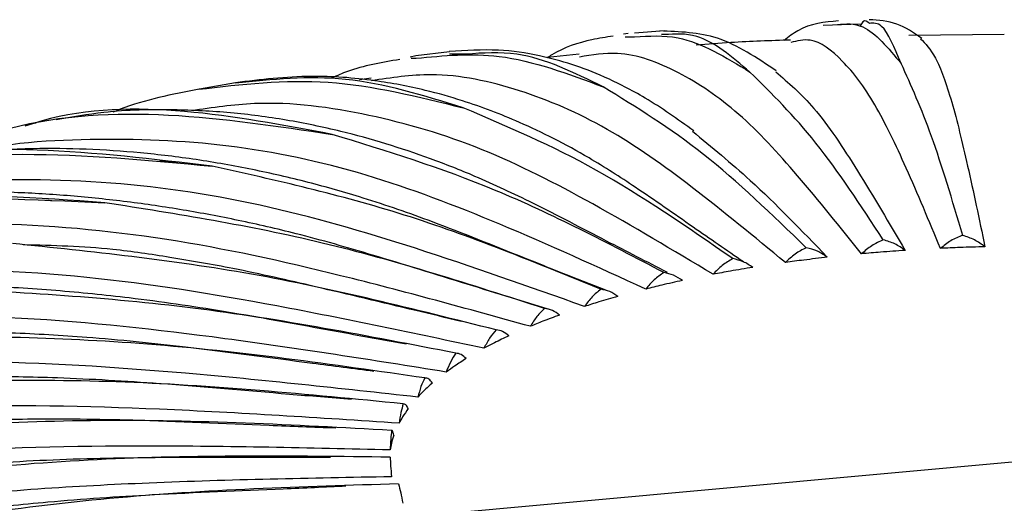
# Paper-space layout '_Dimétrica' of a CAD drawing. Header units: millimetres. Extents: x -101 to 100, y -39 to 151.
# Tile 7 of 15: x -32 to -1, y 136 to 151. Entities that reach past the tile are written whole.
import ezdxf

# ---------------------------------------------------------------- set-up
doc = ezdxf.new("R2010")
doc.units = ezdxf.units.MM

psp = doc.layouts.new('_Dimétrica')

# ---------------------------------------------------------------- linework, layer by layer
at = {"color": 7, "linetype": 'Continuous', "lineweight": 25}
for p, q in [((-12.703, 150.459), (-12.851, 150.434)), ((-11.578, 150.54), (-12.514, 150.467)), ((-5.472, 150.753), (-6.625, 150.71)), ((-12.802, 150.356), (-12.505, 150.35)), ((-11.57, 150.424), (-11.665, 150.429)), ((-0.982, 150.424), (-3.95, 150.4)), ((-18.283, 149.89), (-19.324, 149.76)), ((-19.33, 149.763), (-19.51, 149.722)), ((-19.47, 149.685), (-19.316, 149.688)), ((-17.756, 149.814), (-18.274, 149.815)), ((-14.231, 149.813), (-15.218, 149.712)), ((-24.95, 148.921), (-26.079, 148.723)), ((-20.724, 149.07), (-21.083, 149.018)), ((-31.168, 147.666), (-31.493, 147.615)), ((-13.4, 142.449), (-14.285, 142.799)), ((-15.205, 141.865), (-16.344, 142.215)), ((-19.216, 135.419), (19.14, 138.916))]:
    psp.add_line(p, q, dxfattribs=at)
for points, knots in [([(-6.148, 150.854), (-6.584, 150.812), (-7.183, 150.754), (-7.703, 150.354), (-7.845, 150.245)], [0, 0, 0, 0, 0.7274943, 1, 1, 1, 1]), ([(-6.179, 150.741), (-5.917, 150.763), (-5.273, 150.817), (-4.597, 150.006), (-4.195, 149.525)], [0, 0, 0, 0, 0.406124, 1, 1, 1, 1]), ([(-5.183, 150.772), (-5.253, 150.831), (-5.351, 150.914), (-5.443, 150.743), (-5.47, 150.693)], [0, 0, 0, 0, 0.709624, 1, 1, 1, 1]), ([(-3.554, 150.306), (-3.805, 150.481), (-4.309, 150.831), (-4.895, 150.869), (-5.189, 150.888)], [0, 0, 0, 0, 0.498958, 1, 1, 1, 1]), ([(-4.195, 149.525), (-4.4, 150.014), (-4.737, 150.819), (-5.057, 150.785), (-5.183, 150.772)], [0, 0, 0, 0, 0.607092, 1, 1, 1, 1]), ([(-8.087, 149.291), (-8.687, 149.697), (-9.83, 150.472), (-11.107, 150.516), (-11.715, 150.537)], [0, 0, 0, 0, 0.524341, 1, 1, 1, 1]), ([(-8.91, 149.256), (-9.469, 149.731), (-10.375, 150.5), (-11.239, 150.445), (-11.57, 150.424)], [0, 0, 0, 0, 0.616542, 1, 1, 1, 1]), ([(-13.175, 150.377), (-13.396, 150.343), (-14.062, 150.241), (-14.75, 150.009), (-15.189, 149.731), (-15.237, 149.7)], [0, 0, 0, 0, 0.30664, 0.922999, 1, 1, 1, 1]), ([(-12.505, 150.35), (-12.055, 150.382), (-10.888, 150.466), (-9.663, 149.717), (-8.91, 149.256)], [0, 0, 0, 0, 0.385018, 1, 1, 1, 1]), ([(-7.641, 150.254), (-8.264, 150.233), (-9.253, 150.201), (-10.224, 150.123), (-10.583, 150.094)], [0, 0, 0, 0, 0.630397, 1, 1, 1, 1]), ([(-2.968, 143.757), (-3.323, 144.609), (-4.006, 146.244), (-5.027, 148.383), (-6.031, 149.697), (-6.911, 150.357), (-7.437, 150.228), (-7.638, 150.179)], [0, 0, 0, 0, 0.224475, 0.430679, 0.644222, 0.864395, 1, 1, 1, 1]), ([(-3.587, 150.297), (-3.434, 150.139), (-3.116, 149.811), (-2.624, 148.453), (-2.106, 146.316), (-1.76, 144.667), (-1.58, 143.807)], [0, 0, 0, 0, 0.234063, 0.487952, 0.733114, 1, 1, 1, 1]), ([(-19.316, 149.688), (-18.461, 149.77), (-16.566, 149.952), (-14.578, 149.204), (-13.487, 148.793)], [0, 0, 0, 0, 0.450855, 1, 1, 1, 1]), ([(-10.659, 147.422), (-11.165, 147.783), (-12.102, 148.45), (-13.388, 149.095), (-14.458, 149.51), (-15.528, 149.797), (-16.82, 149.992), (-17.773, 149.928), (-18.286, 149.893)], [0, 0, 0, 0, 0.19678, 0.364466, 0.503398, 0.641472, 0.806851, 1, 1, 1, 1]), ([(-13.487, 148.793), (-14.391, 149.238), (-15.846, 149.953), (-17.232, 149.852), (-17.756, 149.814)], [0, 0, 0, 0, 0.621694, 1, 1, 1, 1]), ([(-5.427, 143.588), (-6.093, 144.418), (-7.372, 146.012), (-9.285, 148.089), (-11.165, 149.343), (-12.83, 149.953), (-13.831, 149.788), (-14.222, 149.723)], [0, 0, 0, 0, 0.223235, 0.4283, 0.640663, 0.85962, 1, 1, 1, 1]), ([(-19.83, 149.649), (-20.394, 149.553), (-21.144, 149.425), (-21.781, 149.146), (-21.939, 149.077)], [0, 0, 0, 0, 0.751967, 1, 1, 1, 1]), ([(-4.751, 144.022), (-5.452, 145.094), (-6.842, 147.216), (-8.225, 148.581), (-8.91, 149.256)], [0, 0, 0, 0, 0.504814, 1, 1, 1, 1]), ([(-8.106, 149.262), (-7.71, 148.925), (-6.865, 148.206), (-5.512, 146.148), (-4.563, 144.535), (-4.069, 143.695)], [0, 0, 0, 0, 0.297179, 0.633681, 1, 1, 1, 1]), ([(-2.275, 144.163), (-2.599, 145.256), (-3.241, 147.421), (-3.879, 148.828), (-4.195, 149.525)], [0, 0, 0, 0, 0.504814, 1, 1, 1, 1]), ([(-26.103, 148.719), (-24.766, 148.876), (-22.082, 149.19), (-19.266, 148.492), (-17.853, 148.142)], [0, 0, 0, 0, 0.498305, 1, 1, 1, 1]), ([(-9.115, 143.337), (-9.636, 143.696), (-10.754, 144.466), (-12.357, 145.594), (-13.806, 146.526), (-15.016, 147.185), (-16.036, 147.668), (-16.984, 148.057), (-17.951, 148.395), (-19.162, 148.738), (-20.743, 149.036), (-22.733, 149.192), (-24.167, 149.019), (-24.952, 148.925)], [0, 0, 0, 0, 0.102341, 0.219731, 0.312881, 0.383312, 0.451117, 0.507449, 0.563839, 0.636011, 0.732628, 0.853804, 1, 1, 1, 1]), ([(-17.853, 148.142), (-19.086, 148.523), (-21.508, 149.271), (-23.816, 149.027), (-24.948, 148.907)], [0, 0, 0, 0, 0.509383, 1, 1, 1, 1]), ([(-7.803, 143.316), (-8.77, 144.113), (-10.624, 145.641), (-13.399, 147.619), (-16.126, 148.779), (-18.593, 149.306), (-20.095, 149.079), (-20.712, 148.985)], [0, 0, 0, 0, 0.220474, 0.423002, 0.632739, 0.848987, 1, 1, 1, 1]), ([(-26.083, 148.727), (-26.925, 148.562), (-27.846, 148.381), (-28.701, 148.035), (-28.775, 148.005)], [0, 0, 0, 0, 0.913222, 1, 1, 1, 1]), ([(-7.154, 143.779), (-8.222, 144.813), (-10.338, 146.862), (-12.444, 148.153), (-13.487, 148.793)], [0, 0, 0, 0, 0.504814, 1, 1, 1, 1]), ([(-10.059, 142.948), (-11.31, 143.698), (-13.71, 145.137), (-17.305, 146.983), (-20.834, 148.006), (-23.874, 148.413), (-25.67, 148.145), (-26.321, 148.047)], [0, 0, 0, 0, 0.226898, 0.435328, 0.651176, 0.873725, 1, 1, 1, 1]), ([(-33.076, 147.176), (-32.711, 147.292), (-30.783, 147.905), (-27.057, 148.083), (-23.645, 147.57), (-21.94, 147.314)], [0, 0, 0, 0, 0.104539, 0.55245, 1, 1, 1, 1]), ([(-21.94, 147.314), (-23.477, 147.603), (-26.551, 148.183), (-29.754, 148.131), (-31.34, 147.627), (-31.516, 147.571)], [0, 0, 0, 0, 0.470772, 0.941097, 1, 1, 1, 1]), ([(-11.483, 143.008), (-12.116, 143.332), (-13.51, 144.047), (-15.509, 145.099), (-17.339, 145.962), (-18.873, 146.565), (-20.266, 147.033), (-21.766, 147.446), (-23.384, 147.781), (-25.129, 148.012), (-26.983, 148.098), (-28.813, 148.07), (-30.051, 147.851), (-30.549, 147.762)], [0, 0, 0, 0, 0.100787, 0.221991, 0.317152, 0.389848, 0.462094, 0.535493, 0.625108, 0.716848, 0.811324, 0.924043, 1, 1, 1, 1]), ([(-9.447, 143.437), (-10.865, 144.419), (-13.674, 146.365), (-16.469, 147.553), (-17.853, 148.142)], [0, 0, 0, 0, 0.504814, 1, 1, 1, 1]), ([(-10.703, 147.409), (-10.102, 146.916), (-8.701, 145.769), (-7.297, 144.311), (-6.496, 143.479)], [0, 0, 0, 0, 0.428984, 1, 1, 1, 1]), ([(-12.158, 142.489), (-13.675, 143.181), (-16.584, 144.511), (-20.937, 146.178), (-25.225, 147.083), (-29.533, 147.217), (-32.426, 147.029), (-33.803, 146.574), (-33.811, 146.571)], [0, 0, 0, 0, 0.20563, 0.394523, 0.590139, 0.791828, 0.998771, 1, 1, 1, 1]), ([(-11.593, 143.002), (-13.338, 143.918), (-16.796, 145.732), (-20.236, 146.79), (-21.94, 147.314)], [0, 0, 0, 0, 0.504814, 1, 1, 1, 1]), ([(-25.683, 146.321), (-27.506, 146.539), (-31.149, 146.974), (-34.862, 146.797), (-36.661, 146.253), (-36.787, 146.215)], [0, 0, 0, 0, 0.482126, 0.963795, 1, 1, 1, 1]), ([(-14.285, 142.799), (-14.85, 143.022), (-16.356, 143.615), (-18.584, 144.524), (-20.819, 145.3), (-22.695, 145.832), (-24.431, 146.233), (-26.177, 146.54), (-27.906, 146.75), (-29.601, 146.861), (-31.368, 146.883), (-33.448, 146.766), (-35.125, 146.609), (-36.102, 146.375), (-36.237, 146.343)], [0, 0, 0, 0, 0.077284, 0.205633, 0.303553, 0.380791, 0.459207, 0.538859, 0.618157, 0.695624, 0.771818, 0.864001, 0.981261, 1, 1, 1, 1]), ([(-40.33, 145.162), (-39.334, 145.487), (-36.532, 146.402), (-31.621, 146.877), (-27.662, 146.507), (-25.683, 146.321)], [0, 0, 0, 0, 0.216292, 0.608304, 1, 1, 1, 1]), ([(-27.326, 146.472), (-27.213, 146.475), (-27.015, 146.479), (-26.811, 146.435), (-26.724, 146.417)], [0, 0, 0, 0, 0.572799, 1, 1, 1, 1]), ([(-13.559, 142.481), (-15.604, 143.317), (-19.656, 144.974), (-23.687, 145.875), (-25.683, 146.321)], [0, 0, 0, 0, 0.504814, 1, 1, 1, 1]), ([(-14.068, 141.945), (-15.826, 142.569), (-19.198, 143.766), (-24.244, 145.237), (-29.213, 145.946), (-34.21, 145.895), (-37.708, 145.533), (-39.445, 144.957), (-39.599, 144.907)], [0, 0, 0, 0, 0.20183, 0.387232, 0.579233, 0.777194, 0.980314, 1, 1, 1, 1]), ([(-16.344, 142.215), (-16.804, 142.356), (-18.246, 142.798), (-20.484, 143.501), (-22.865, 144.185), (-24.839, 144.636), (-26.598, 144.967), (-28.343, 145.222), (-30.099, 145.405), (-32.44, 145.548), (-35.363, 145.519), (-38.304, 145.276), (-40.064, 144.905), (-40.687, 144.774)], [0, 0, 0, 0, 0.056004, 0.175723, 0.2723, 0.345211, 0.414901, 0.485733, 0.557485, 0.62944, 0.773124, 0.919821, 1, 1, 1, 1]), ([(-48.153, 142.545), (-46.148, 143.227), (-42.124, 144.597), (-35.688, 145.487), (-31.245, 145.283), (-29.024, 145.18)], [0, 0, 0, 0, 0.3318707, 0.6660703, 1, 1, 1, 1]), ([(-29.024, 145.18), (-31.107, 145.328), (-35.272, 145.624), (-40.627, 145.025), (-43.752, 143.996), (-44.982, 143.591)], [0, 0, 0, 0, 0.3777739, 0.7551895, 1, 1, 1, 1]), ([(-30.881, 145.257), (-30.843, 145.259), (-30.777, 145.263), (-30.709, 145.253), (-30.68, 145.249)], [0, 0, 0, 0, 0.572756, 1, 1, 1, 1]), ([(-15.313, 141.882), (-17.626, 142.627), (-22.208, 144.103), (-26.767, 144.823), (-29.024, 145.18)], [0, 0, 0, 0, 0.504814, 1, 1, 1, 1]), ([(-15.759, 141.326), (-17.73, 141.872), (-21.512, 142.919), (-27.17, 144.166), (-32.743, 144.651), (-38.35, 144.388), (-42.46, 143.816), (-44.588, 143.091), (-44.943, 142.97)], [0, 0, 0, 0, 0.197669, 0.379249, 0.567291, 0.761171, 0.960103, 1, 1, 1, 1]), ([(-4.751, 144.022), (-4.874, 143.966), (-5.119, 143.854), (-5.325, 143.676), (-5.427, 143.588)], [0, 0, 0, 0, 0.499702, 1, 1, 1, 1]), ([(-4.069, 143.695), (-4.173, 143.767), (-4.381, 143.913), (-4.627, 143.986), (-4.751, 144.022)], [0, 0, 0, 0, 0.50044, 1, 1, 1, 1]), ([(-2.275, 144.163), (-2.401, 144.112), (-2.652, 144.011), (-2.862, 143.842), (-2.968, 143.757)], [0, 0, 0, 0, 0.499702, 1, 1, 1, 1]), ([(-1.58, 143.807), (-1.685, 143.884), (-1.897, 144.038), (-2.149, 144.121), (-2.275, 144.163)], [0, 0, 0, 0, 0.50044, 1, 1, 1, 1]), ([(-16.828, 141.214), (-19.372, 141.857), (-24.412, 143.131), (-29.426, 143.651), (-31.909, 143.909)], [0, 0, 0, 0, 0.504814, 1, 1, 1, 1]), ([(-17.91, 141.479), (-18.383, 141.592), (-19.899, 141.952), (-22.271, 142.522), (-24.828, 143.108), (-26.934, 143.469), (-29.126, 143.805), (-30.644, 143.843), (-31.574, 143.866)], [0, 0, 0, 0, 0.103827, 0.332694, 0.520481, 0.6638, 0.793863, 1, 1, 1, 1]), ([(-7.154, 143.779), (-7.272, 143.718), (-7.509, 143.595), (-7.705, 143.409), (-7.803, 143.316)], [0, 0, 0, 0, 0.499702, 1, 1, 1, 1]), ([(-6.496, 143.479), (-6.596, 143.548), (-6.797, 143.685), (-7.035, 143.747), (-7.154, 143.779)], [0, 0, 0, 0, 0.50044, 1, 1, 1, 1]), ([(-1.58, 143.807), (-1.841, 143.8), (-2.305, 143.787), (-2.766, 143.766), (-2.968, 143.757)], [0, 0, 0, 0, 0.562776, 1, 1, 1, 1]), ([(-9.447, 143.437), (-9.558, 143.371), (-9.782, 143.239), (-9.967, 143.045), (-10.059, 142.948)], [0, 0, 0, 0, 0.499702, 1, 1, 1, 1]), ([(-8.823, 143.164), (-8.919, 143.229), (-9.109, 143.357), (-9.334, 143.41), (-9.447, 143.437)], [0, 0, 0, 0, 0.50044, 1, 1, 1, 1]), ([(-6.496, 143.479), (-6.741, 143.451), (-7.181, 143.401), (-7.612, 143.342), (-7.803, 143.316)], [0, 0, 0, 0, 0.5568838, 1, 1, 1, 1]), ([(-4.069, 143.695), (-4.325, 143.677), (-4.781, 143.645), (-5.231, 143.605), (-5.427, 143.588)], [0, 0, 0, 0, 0.563386, 1, 1, 1, 1]), ([(-17.203, 140.641), (-19.357, 141.1), (-23.488, 141.98), (-29.672, 142.984), (-35.753, 143.207), (-41.907, 142.765), (-47.981, 141.468), (-52.131, 140.251), (-54.117, 139.251), (-54.239, 139.19)], [0, 0, 0, 0, 0.168016, 0.322356, 0.48219, 0.646986, 0.816075, 0.988661, 1, 1, 1, 1]), ([(-8.823, 143.164), (-9.056, 143.126), (-9.473, 143.058), (-9.879, 142.982), (-10.059, 142.948)], [0, 0, 0, 0, 0.557483, 1, 1, 1, 1]), ([(-11.593, 143.002), (-11.696, 142.932), (-11.903, 142.791), (-12.073, 142.589), (-12.158, 142.489)], [0, 0, 0, 0, 0.499702, 1, 1, 1, 1]), ([(-11.013, 142.755), (-11.102, 142.815), (-11.28, 142.936), (-11.489, 142.98), (-11.593, 143.002)], [0, 0, 0, 0, 0.50044, 1, 1, 1, 1]), ([(-19.629, 140.77), (-20.256, 140.882), (-22.156, 141.221), (-25.034, 141.765), (-28.052, 142.205), (-30.568, 142.455), (-33.647, 142.644), (-37.488, 142.652), (-42.449, 142.263), (-47.685, 141.353), (-52.006, 140.117), (-55.254, 138.92), (-57.798, 137.849), (-60.605, 136.499), (-62.499, 135.343), (-63.408, 134.788)], [0, 0, 0, 0, 0.040719, 0.123293, 0.186678, 0.236286, 0.286501, 0.387031, 0.487748, 0.616021, 0.742731, 0.791378, 0.851882, 0.928837, 1, 1, 1, 1]), ([(-18.08, 140.488), (-20.815, 141.021), (-26.233, 142.075), (-31.624, 142.377), (-34.294, 142.527)], [0, 0, 0, 0, 0.504814, 1, 1, 1, 1]), ([(-13.559, 142.481), (-13.652, 142.406), (-13.839, 142.257), (-13.992, 142.049), (-14.068, 141.945)], [0, 0, 0, 0, 0.499702, 1, 1, 1, 1]), ([(-13.032, 142.257), (-13.113, 142.314), (-13.275, 142.427), (-13.464, 142.463), (-13.559, 142.481)], [0, 0, 0, 0, 0.50044, 1, 1, 1, 1]), ([(-11.013, 142.755), (-11.23, 142.707), (-11.618, 142.622), (-11.993, 142.529), (-12.158, 142.489)], [0, 0, 0, 0, 0.5580606, 1, 1, 1, 1]), ([(-13.032, 142.257), (-13.23, 142.2), (-13.583, 142.099), (-13.92, 141.992), (-14.068, 141.945)], [0, 0, 0, 0, 0.558622, 1, 1, 1, 1]), ([(-15.313, 141.882), (-15.395, 141.804), (-15.559, 141.647), (-15.692, 141.433), (-15.759, 141.326)], [0, 0, 0, 0, 0.499702, 1, 1, 1, 1]), ([(-14.848, 141.679), (-14.92, 141.732), (-15.064, 141.84), (-15.23, 141.868), (-15.313, 141.882)], [0, 0, 0, 0, 0.50044, 1, 1, 1, 1]), ([(-18.379, 139.901), (-20.681, 140.267), (-25.097, 140.968), (-31.706, 141.702), (-38.21, 141.666), (-44.776, 140.937), (-51.314, 139.456), (-57.635, 137.106), (-61.89, 135.165), (-63.866, 133.815), (-63.974, 133.741)], [0, 0, 0, 0, 0.143124, 0.274598, 0.410751, 0.551132, 0.69517, 0.842186, 0.991404, 1, 1, 1, 1]), ([(-14.848, 141.679), (-15.023, 141.614), (-15.335, 141.499), (-15.629, 141.379), (-15.759, 141.326)], [0, 0, 0, 0, 0.559172, 1, 1, 1, 1]), ([(-20.635, 139.922), (-21.275, 140.004), (-23.231, 140.253), (-26.216, 140.662), (-29.353, 140.981), (-31.959, 141.13), (-34.333, 141.184), (-37.808, 141.137), (-42.35, 140.794), (-48.123, 139.837), (-53.977, 138.274), (-58.508, 136.536), (-61.595, 135.095), (-63.426, 134.162), (-65.535, 132.993), (-68.185, 131.362), (-71.09, 129.361), (-72.982, 127.737), (-73.852, 126.992)], [0, 0, 0, 0, 0.033028, 0.1010534, 0.1541306, 0.1949186, 0.2357265, 0.2771733, 0.3757405, 0.4742097, 0.5865733, 0.6989857, 0.7353312, 0.7709547, 0.8104875, 0.8660447, 0.9384802, 1, 1, 1, 1]), ([(-19.05, 139.716), (-21.933, 140.131), (-27.644, 140.952), (-33.326, 141.022), (-36.14, 141.056)], [0, 0, 0, 0, 0.504814, 1, 1, 1, 1]), ([(-16.828, 141.214), (-16.897, 141.133), (-17.036, 140.97), (-17.147, 140.751), (-17.203, 140.641)], [0, 0, 0, 0, 0.499702, 1, 1, 1, 1]), ([(-16.433, 141.029), (-16.582, 140.958), (-16.848, 140.83), (-17.095, 140.699), (-17.203, 140.641)], [0, 0, 0, 0, 0.559715, 1, 1, 1, 1]), ([(-16.433, 141.029), (-16.494, 141.08), (-16.617, 141.181), (-16.758, 141.203), (-16.828, 141.214)], [0, 0, 0, 0, 0.50044, 1, 1, 1, 1]), ([(-18.08, 140.488), (-18.136, 140.404), (-18.247, 140.236), (-18.335, 140.013), (-18.379, 139.901)], [0, 0, 0, 0, 0.4997022, 1, 1, 1, 1]), ([(-17.76, 140.318), (-17.81, 140.367), (-17.91, 140.464), (-18.024, 140.48), (-18.08, 140.488)], [0, 0, 0, 0, 0.50044, 1, 1, 1, 1]), ([(-19.267, 139.118), (-21.681, 139.385), (-26.312, 139.896), (-33.244, 140.346), (-40.063, 140.03), (-46.953, 139.023), (-53.795, 137.243), (-60.479, 134.693), (-66.812, 131.307), (-71.304, 128.41), (-73.469, 126.456), (-73.855, 126.108)], [0, 0, 0, 0, 0.121851, 0.233783, 0.349699, 0.469214, 0.591843, 0.717007, 0.844046, 0.972236, 1, 1, 1, 1]), ([(-17.76, 140.318), (-17.881, 140.241), (-18.098, 140.104), (-18.293, 139.963), (-18.379, 139.901)], [0, 0, 0, 0, 0.560255, 1, 1, 1, 1]), ([(-21.33, 139.043), (-21.978, 139.096), (-23.973, 139.259), (-27.032, 139.533), (-30.254, 139.726), (-32.925, 139.77), (-35.34, 139.732), (-37.759, 139.612), (-42.211, 139.238), (-48.621, 138.189), (-56.722, 135.802), (-64.381, 132.44), (-69.792, 129.175), (-73.271, 126.655), (-75.092, 125.229), (-76.852, 123.744), (-78.767, 122.003), (-81.083, 119.706), (-83.746, 116.776), (-85.46, 114.445), (-86.332, 113.26)], [0, 0, 0, 0, 0.02567, 0.079111, 0.12126, 0.153362, 0.185129, 0.217396, 0.250029, 0.364038, 0.478506, 0.593171, 0.707233, 0.739853, 0.772033, 0.803705, 0.836029, 0.880315, 0.93914, 1, 1, 1, 1]), ([(-19.05, 139.716), (-19.09, 139.63), (-19.172, 139.458), (-19.235, 139.231), (-19.267, 139.118)], [0, 0, 0, 0, 0.499702, 1, 1, 1, 1]), ([(-18.81, 139.558), (-18.848, 139.604), (-18.923, 139.698), (-19.008, 139.71), (-19.05, 139.716)], [0, 0, 0, 0, 0.50044, 1, 1, 1, 1]), ([(-19.721, 138.909), (-22.706, 139.201), (-28.62, 139.778), (-34.505, 139.605), (-37.419, 139.52)], [0, 0, 0, 0, 0.504814, 1, 1, 1, 1]), ([(-18.81, 139.558), (-18.901, 139.476), (-19.065, 139.331), (-19.205, 139.183), (-19.267, 139.118)], [0, 0, 0, 0, 0.560798, 1, 1, 1, 1]), ([(-19.853, 138.304), (-22.341, 138.468), (-27.115, 138.782), (-34.259, 138.937), (-41.288, 138.331), (-48.389, 137.03), (-55.443, 134.96), (-62.322, 132.116), (-68.887, 128.499), (-75.025, 124.161), (-80.553, 119.125), (-84.533, 114.795), (-86.4, 112.005), (-86.893, 111.269)], [0, 0, 0, 0, 0.095571, 0.183364, 0.274281, 0.36802, 0.464202, 0.562373, 0.662014, 0.762557, 0.863402, 0.963938, 1, 1, 1, 1]), ([(-19.721, 138.909), (-19.747, 138.822), (-19.797, 138.647), (-19.835, 138.418), (-19.853, 138.304)], [0, 0, 0, 0, 0.499702, 1, 1, 1, 1]), ([(-19.565, 138.759), (-19.59, 138.804), (-19.641, 138.895), (-19.694, 138.905), (-19.721, 138.909)], [0, 0, 0, 0, 0.50044, 1, 1, 1, 1]), ([(-19.565, 138.759), (-19.626, 138.674), (-19.733, 138.523), (-19.817, 138.371), (-19.853, 138.304)], [0, 0, 0, 0, 0.5613466, 1, 1, 1, 1]), ([(-21.828, 138.15), (-22.52, 138.176), (-24.627, 138.257), (-27.831, 138.408), (-31.193, 138.448), (-33.986, 138.366), (-37.381, 138.153), (-41.611, 137.671), (-47.483, 136.59), (-54.082, 134.77), (-61.216, 131.956), (-67.958, 128.413), (-74.23, 124.185), (-79.961, 119.317), (-84.809, 114.156), (-88.801, 108.903), (-91.383, 104.738), (-93.164, 101.394), (-94.463, 98.706), (-95.79, 95.629), (-96.545, 93.377), (-96.912, 92.282)], [0, 0, 0, 0, 0.021189, 0.064541, 0.098144, 0.124142, 0.150292, 0.202683, 0.255211, 0.334838, 0.415052, 0.494788, 0.574407, 0.654606, 0.734446, 0.801324, 0.867076, 0.892636, 0.924097, 0.9631, 1, 1, 1, 1]), ([(-20.084, 138.081), (-23.125, 138.246), (-29.148, 138.573), (-35.142, 138.151), (-38.11, 137.942)], [0, 0, 0, 0, 0.504814, 1, 1, 1, 1]), ([(-20.084, 138.081), (-20.094, 137.993), (-20.113, 137.816), (-20.124, 137.587), (-20.129, 137.472)], [0, 0, 0, 0, 0.499702, 1, 1, 1, 1]), ([(-20.015, 137.935), (-20.042, 137.849), (-20.092, 137.694), (-20.118, 137.54), (-20.129, 137.472)], [0, 0, 0, 0, 0.561906, 1, 1, 1, 1]), ([(-20.015, 137.935), (-20.027, 137.98), (-20.051, 138.069), (-20.073, 138.077), (-20.084, 138.081)], [0, 0, 0, 0, 0.50044, 1, 1, 1, 1]), ([(-20.129, 137.472), (-22.652, 137.53), (-27.492, 137.643), (-34.737, 137.496), (-41.864, 136.593), (-49.064, 134.992), (-56.217, 132.625), (-63.192, 129.489), (-69.852, 125.597), (-76.065, 120.993), (-81.709, 115.748), (-86.681, 109.957), (-90.913, 103.734), (-94.319, 97.197), (-96.727, 91.24), (-97.677, 87.412), (-98.05, 85.909)], [0, 0, 0, 0, 0.072403, 0.138912, 0.207788, 0.278803, 0.351668, 0.42604, 0.501525, 0.577694, 0.654092, 0.730256, 0.805731, 0.880087, 0.952933, 1, 1, 1, 1]), ([(-20.132, 137.244), (-23.18, 137.281), (-29.218, 137.355), (-35.227, 136.682), (-38.202, 136.348)], [0, 0, 0, 0, 0.504814, 1, 1, 1, 1]), ([(-21.987, 137.239), (-22.713, 137.236), (-24.901, 137.227), (-28.201, 137.246), (-31.654, 137.126), (-34.533, 136.909), (-37.201, 136.616), (-41.112, 136.047), (-46.213, 134.992), (-52.677, 133.077), (-59.206, 130.481), (-65.684, 127.144), (-71.769, 123.214), (-77.413, 118.723), (-82.552, 113.717), (-87.129, 108.251), (-91.104, 102.38), (-94.434, 96.156), (-97.081, 89.655), (-98.583, 84.459), (-99.383, 80.734), (-99.784, 78.491), (-100.152, 75.932), (-100.478, 72.714), (-100.676, 69.127), (-100.575, 66.606), (-100.529, 65.468)], [0, 0, 0, 0, 0.017732, 0.05339, 0.080524, 0.102013, 0.123851, 0.146029, 0.198537, 0.251015, 0.311014, 0.370933, 0.430562, 0.490382, 0.550483, 0.610173, 0.669888, 0.730027, 0.789838, 0.849396, 0.868857, 0.887975, 0.90814, 0.935532, 0.970885, 1, 1, 1, 1]), ([(-20.132, 137.244), (-20.126, 137.156), (-20.114, 136.979), (-20.098, 136.749), (-20.09, 136.635)], [0, 0, 0, 0, 0.499702, 1, 1, 1, 1]), ([(-20.09, 136.635), (-22.608, 136.588), (-27.439, 136.498), (-34.669, 136.047), (-41.782, 134.845), (-48.968, 132.943), (-56.107, 130.276), (-63.068, 126.848), (-69.715, 122.677), (-75.916, 117.812), (-81.549, 112.331), (-86.512, 106.331), (-90.73, 99.93), (-94.153, 93.255), (-96.765, 86.434), (-98.572, 79.591), (-99.625, 72.836), (-99.926, 66.192), (-99.77, 61.012), (-99.276, 58.079), (-99.145, 57.296)], [0, 0, 0, 0, 0.057926, 0.111137, 0.166242, 0.223058, 0.281354, 0.340855, 0.401248, 0.462187, 0.523309, 0.584244, 0.644629, 0.704118, 0.762399, 0.819196, 0.87428, 0.927469, 0.980658, 1, 1, 1, 1]), ([(-21.507, 136.338), (-22.158, 136.308), (-24.175, 136.216), (-27.273, 136.097), (-30.54, 135.882), (-33.245, 135.589), (-35.682, 135.249), (-38.118, 134.829), (-42.604, 133.906), (-49.062, 132.081), (-57.23, 128.74), (-64.962, 124.502), (-72.149, 119.425), (-78.679, 113.591), (-84.46, 107.08), (-89.411, 99.984), (-93.454, 92.413), (-96.53, 84.472), (-98.598, 76.282), (-99.628, 67.95), (-99.604, 61.681), (-99.26, 57.554), (-99.026, 55.532), (-98.735, 53.555), (-98.365, 51.486), (-97.842, 49.019), (-97.028, 45.868), (-95.933, 42.346), (-94.928, 39.945), (-94.457, 38.822)], [0, 0, 0, 0, 0.013352, 0.041302, 0.063463, 0.080284, 0.096819, 0.113616, 0.130612, 0.190007, 0.2496, 0.309345, 0.368735, 0.428471, 0.488098, 0.547512, 0.607347, 0.666887, 0.726331, 0.786095, 0.845848, 0.860749, 0.875404, 0.889794, 0.903931, 0.920884, 0.944198, 0.97389, 1, 1, 1, 1]), ([(-19.866, 136.411), (-22.873, 136.322), (-28.83, 136.144), (-34.759, 135.22), (-37.694, 134.763)], [0, 0, 0, 0, 0.504814, 1, 1, 1, 1]), ([(-19.866, 136.411), (-19.844, 136.324), (-19.8, 136.148), (-19.757, 135.92), (-19.736, 135.806)], [0, 0, 0, 0, 0.499702, 1, 1, 1, 1])]:
    psp.add_open_spline(points, degree=3, knots=knots, dxfattribs=at)

doc.saveas('drawing.dxf')
